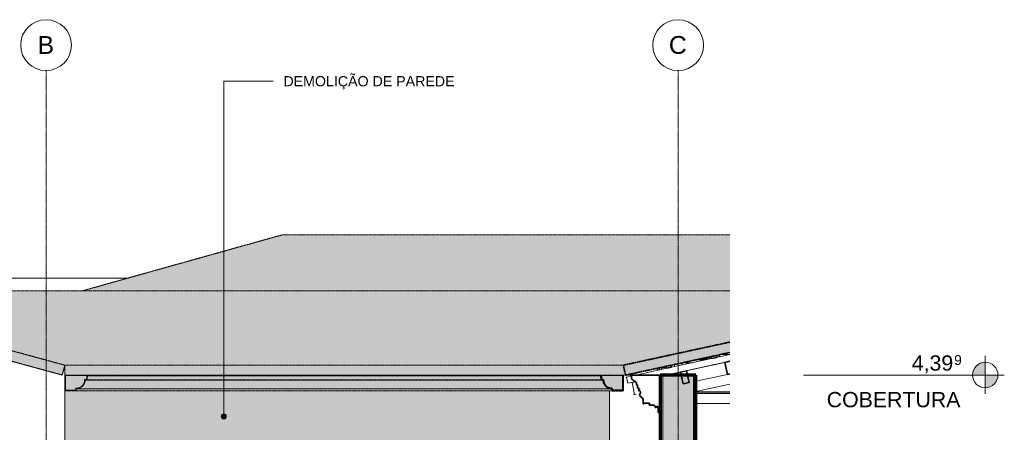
# Model space of a CAD drawing. Header units: millimetres. Extents: x -3164 to 46429, y -1932 to 8822.
# Tile 108 of 256: x 5649 to 15339, y 4766 to 8822. Entities that reach past the tile are written whole.
import ezdxf

# ---------------------------------------------------------------- set-up
doc = ezdxf.new("R2010")
doc.units = ezdxf.units.MM
doc.linetypes.add('_Tracejado médio', pattern=[4, 3, -1])
doc.linetypes.add('_Traço - ponto', pattern=[16, 12, -2, 0, -2])
for name, color, linetype, lineweight in [('A-FLOR-LEVL', 51, 'Continuous', 9), ('A-GENM', 13, 'Continuous', 18), ('A-GLAZ-CWMG', 51, 'Continuous', 18), ('A-ROOF', 132, 'Continuous', 25), ('A-ROOF-MCUT', 132, 'Continuous', 70), ('A-ROOF-OTLN', 132, 'Continuous', 25), ('A-ROOF-PATT', 132, 'Continuous', 25), ('A-WALL', 113, 'Continuous', 18), ('A-WALL-PATT', 111, 'Continuous', 70), ('G-ANNO-TEXT', 231, 'Continuous', 9), ('S-GRID', 1, 'Continuous', 9), ('S-GRID-IDEN', 1, 'Continuous', 9)]:
    doc.layers.add(name, color=color, linetype=linetype, lineweight=lineweight)
doc.styles.add('Arial', font='arial.ttf', dxfattribs={"height": 150})
doc.styles.add('Arial_1', font='arial.ttf', dxfattribs={"height": 97.483633})
doc.styles.add('Arial_2', font='arial.ttf', dxfattribs={"height": 175})
doc.styles.add('Arial_3', font='arial.ttf', dxfattribs={"height": 100})

# ---------------------------------------------------------------- blocks, each defined once
blk = doc.blocks.new('Rectangular Mullion - 6x12 cm-3934010-ELEVAÇÃO 5 - MANTER _ DEMOLIR')
at = {"layer": 'A-GLAZ-CWMG'}
blk.add_line((12493.9, 5432), (12484.3, 5432), dxfattribs=at)
blk = doc.blocks.new('Rectangular Mullion - 6x12 cm-3933961-ELEVAÇÃO 5 - MANTER _ DEMOLIR')
at = {"layer": 'A-GLAZ-CWMG'}
blk.add_line((12394.7, 5477), (12300.4, 5477), dxfattribs=at)
blk = doc.blocks.new('Rectangular Mullion - 2x5 cm-4253626-ELEVAÇÃO 5 - MANTER _ DEMOLIR')
at = {"layer": 'A-GLAZ-CWMG'}
for p, q in [((12013.6, 5403.5), (11966.4, 5403.5)), ((12051.4, 5422.9), (12050.8, 5422.9))]:
    blk.add_line(p, q, dxfattribs=at)
blk = doc.blocks.new('Rectangular Mullion - 2x5 cm-4253631-ELEVAÇÃO 5 - MANTER _ DEMOLIR')
at = {"layer": 'A-GLAZ-CWMG'}
blk.add_line((12638.4, 5531.4), (12551.5, 5531.4), dxfattribs=at)
blk = doc.blocks.new('Rectangular Mullion - 2x5 cm-4253633-ELEVAÇÃO 5 - MANTER _ DEMOLIR')
at = {"layer": 'A-GLAZ-CWMG', "lineweight": 35}
for p, q in [((12060.1, 5424.8), (12011.3, 5414.2)), ((12011.3, 5414.2), (12015.5, 5394.7)), ((12015.5, 5394.7), (12064.4, 5405.3)), ((12064.4, 5405.3), (12060.1, 5424.8))]:
    blk.add_line(p, q, dxfattribs=at)
blk = doc.blocks.new('Rectangular Mullion - 2x5 cm-4253637-ELEVAÇÃO 5 - MANTER _ DEMOLIR')
at = {"layer": 'A-GLAZ-CWMG'}
for p, q in [((12537.2, 5528.3), (12536.5, 5528.3)), ((12537.2, 5528.3), (12537.2, 5508.8)), ((12537.2, 5508.8), (12505.6, 5508.8))]:
    blk.add_line(p, q, dxfattribs=at)
blk = doc.blocks.new('Rectangular Mullion - 2x5 cm-4253677-ELEVAÇÃO 5 - MANTER _ DEMOLIR')
at = {"layer": 'A-GLAZ-CWMG', "lineweight": 35}
for p, q in [((12502.9, 5520.9), (12454.1, 5510.3)), ((12454.1, 5510.3), (12458.3, 5490.8)), ((12458.3, 5490.8), (12507.2, 5501.4)), ((12507.2, 5501.4), (12502.9, 5520.9))]:
    blk.add_line(p, q, dxfattribs=at)
blk = doc.blocks.new('Rectangular Mullion - 2x5 cm-4253688-ELEVAÇÃO 5 - MANTER _ DEMOLIR')
at = {"layer": 'A-GLAZ-CWMG'}
for p, q in [((12328.1, 5483.1), (12419, 5483.1)), ((12419, 5493.4), (12375.5, 5493.4)), ((12419, 5502.8), (12419, 5493.4)), ((12419, 5493.4), (12419, 5483.1))]:
    blk.add_line(p, q, dxfattribs=at)
blk = doc.blocks.new('Rectangular Mullion - 6x12 cm-3934020-ELEVAÇÃO 5 - MANTER _ DEMOLIR')
at = {"layer": 'A-GLAZ-CWMG'}
for p, q in [((12638.4, 5164.7), (12303.5, 5164.7)), ((12303.5, 5149.1), (12638.4, 5149.1))]:
    blk.add_line(p, q, dxfattribs=at)
blk = doc.blocks.new('Rectangular Mullion - 4x6_3-3931221-ELEVAÇÃO 5 - MANTER _ DEMOLIR')
at = {"layer": 'A-GLAZ-CWMG'}
for p, q in [((11926.4, 5396), (11926.4, 5380.7)), ((11926.4, 5380.7), (11926.4, 5375.4)), ((11946.4, 5380.7), (11926.4, 5380.7)), ((11946.4, 5380.7), (11946.4, 5400.3)), ((11950.9, 5380.7), (11946.4, 5380.7)), ((11966.4, 5384.1), (11966.4, 5403.5))]:
    blk.add_line(p, q, dxfattribs=at)
blk = doc.blocks.new('Rectangular Mullion - 4x6_3-3931223-ELEVAÇÃO 5 - MANTER _ DEMOLIR')
at = {"layer": 'A-GLAZ-CWMG'}
for p, q in [((12429.7, 5505.2), (12429.7, 5489.9)), ((12429.7, 5489.9), (12429.7, 5484.6)), ((12449.7, 5489.9), (12429.7, 5489.9)), ((12449.7, 5489.9), (12449.7, 5508.9)), ((12454.2, 5489.9), (12449.7, 5489.9)), ((12468.3, 5428.5), (12469.7, 5428.5))]:
    blk.add_line(p, q, dxfattribs=at)
blk = doc.blocks.new('Rectangular Mullion - 4x6_3-3931011-ELEVAÇÃO 5 - MANTER _ DEMOLIR')
at = {"layer": 'A-GLAZ-CWMG'}
for p, q in [((12507.2, 5501.4), (12638.4, 5529.8)), ((12008.4, 5328.7), (12638.4, 5465.4)), ((12064.4, 5405.3), (12458.3, 5490.8)), ((11711.3, 5328.7), (12015.5, 5394.7)), ((11621.6, 5309.2), (11669.7, 5319.7)), ((11634.9, 5247.7), (11621.6, 5309.2)), ((11634.9, 5247.7), (11704.7, 5262.8))]:
    blk.add_line(p, q, dxfattribs=at)
blk = doc.blocks.new('Rectangular Mullion - 6x12 cm-4090283-ELEVAÇÃO 5 - MANTER _ DEMOLIR')
at = {"layer": 'A-GLAZ-CWMG', "lineweight": 35}
for p, q in [((12638.4, 5463.3), (12588.1, 5452.4)), ((12588.1, 5452.4), (12613.6, 5335.1)), ((12613.6, 5335.1), (12638.4, 5340.5))]:
    blk.add_line(p, q, dxfattribs=at)
blk = doc.blocks.new('Rectangular Mullion - 6x12 cm 2-4082025-ELEVAÇÃO 5 - MANTER _ DEMOLIR')
at = {"layer": 'A-GLAZ-CWMG'}
for p, q in [((12153.3, 5358.1), (12017.9, 5328.7)), ((12222.3, 5373.1), (12211.9, 5370.8)), ((11675.1, 5254.3), (11660.1, 5251.1)), ((11692.7, 5258.2), (11675.1, 5254.3)), ((11700.5, 5137), (11675.1, 5254.3)), ((11685.5, 5133.8), (11700.5, 5137)), ((11718.2, 5140.9), (11700.5, 5137))]:
    blk.add_line(p, q, dxfattribs=at)
blk = doc.blocks.new('Rectangular Mullion - 6x12 cm-4252338-ELEVAÇÃO 5 - MANTER _ DEMOLIR')
at = {"layer": 'A-GLAZ-CWMG'}
for p, q in [((11926.4, 5389.7), (11897.4, 5389.7)), ((12013.7, 5403.1), (11966.4, 5403.1)), ((11992.3, 5389.7), (11966.4, 5389.7)), ((12299, 5389.7), (12289.4, 5389.7)), ((12310.9, 5394.3), (12310.9, 5392.3))]:
    blk.add_line(p, q, dxfattribs=at)
blk = doc.blocks.new('Rectangular Mullion - 6x12 cm-4252792-ELEVAÇÃO 5 - MANTER _ DEMOLIR')
at = {"layer": 'A-GLAZ-CWMG'}
for p, q in [((12175.9, 5450.1), (12270.8, 5450.1)), ((12477.3, 5428.4), (12477.3, 5430.4))]:
    blk.add_line(p, q, dxfattribs=at)
blk = doc.blocks.new('tesoura6 - tesoura-4029236-ELEVAÇÃO 5 - MANTER _ DEMOLIR')
at = {"layer": 'A-GENM'}
for p, q in [((12093.5, 5411.6), (12093.5, 5432.2)), ((12163.5, 5447.4), (12163.5, 5426.8))]:
    blk.add_line(p, q, dxfattribs=at)
blk = doc.blocks.new('Rectangular Mullion - 6x12 cm 2-4082030-ELEVAÇÃO 5 - MANTER _ DEMOLIR')
at = {"layer": 'A-GLAZ-CWMG'}
blk.add_line((12588.1, 5452.4), (12222.3, 5373.1), dxfattribs=at)
blk = doc.blocks.new('Rectangular Mullion - 6x12 cm-4082021-ELEVAÇÃO 5 - MANTER _ DEMOLIR')
at = {"layer": 'A-GLAZ-CWMG', "lineweight": 35}
for p, q in [((12211.9, 5370.8), (12153.3, 5358.1)), ((12153.3, 5358.1), (12178.7, 5240.8)), ((12237.4, 5253.5), (12211.9, 5370.8)), ((12178.7, 5240.8), (12237.4, 5253.5))]:
    blk.add_line(p, q, dxfattribs=at)
blk = doc.blocks.new('tesoura10 - tesoura-4089500-ELEVAÇÃO 5 - MANTER _ DEMOLIR')
at = {"layer": 'A-GENM'}
for p, q in [((12613.6, 5335.1), (12303.5, 5267.9)), ((12303.5, 5165.5), (12638.4, 5238.2)), ((12638.4, 5147.8), (12303.5, 5147.8))]:
    blk.add_line(p, q, dxfattribs=at)
blk = doc.blocks.new('ORNAMENTO SUPERIOR - ORNAMENTO SUPERIOR-4323885-ELEVAÇÃO 5 - MANTER _ DEMOLIR')
at = {"layer": 'A-GENM', "lineweight": 35}
for p, q in [((11669.7, 5328.7), (11669.7, 5287.4)), ((11953.8, 5328.7), (11669.7, 5328.7)), ((11669.7, 5287.4), (11679.7, 5287.4)), ((11679.7, 5287.4), (11679.7, 5282.4)), ((11679.7, 5282.4), (11684.7, 5282.4)), ((11684.7, 5282.4), (11684.7, 5277.4)), ((11684.7, 5277.4), (11689.7, 5277.4)), ((11689.7, 5277.4), (11689.7, 5267.4)), ((11689.7, 5267.4), (11704.7, 5267.4)), ((11704.7, 5267.4), (11704.7, 5262.4)), ((11704.7, 5262.4), (11709.7, 5262.4)), ((11709.7, 5262.4), (11709.7, 5257.4)), ((11709.7, 5257.4), (11714.7, 5257.4)), ((11714.7, 5257.4), (11714.7, 5252.4)), ((11714.7, 5252.4), (11719.7, 5252.4)), ((11719.7, 5252.4), (11719.7, 5232.4)), ((11953.8, 4938.7), (11953.8, 5328.7)), ((11719.7, 5232.4), (11729.7, 5232.4)), ((11729.7, 5232.4), (11729.7, 5202.4)), ((11729.7, 5202.4), (11739.7, 5202.4)), ((11749.7, 5187.4), (11736, 5176.7)), ((11739.7, 5202.4), (11739.7, 5192.4)), ((11739.7, 5192.4), (11749.7, 5192.4)), ((11749.7, 5192.4), (11749.7, 5187.4)), ((11755.8, 5116.7), (11765.8, 5116.7)), ((11765.8, 5116.7), (11765.8, 5106.7)), ((11765.8, 5106.7), (11775.8, 5106.7)), ((11775.8, 5106.7), (11775.8, 5096.7)), ((11775.8, 5096.7), (11785.8, 5096.7)), ((11785.8, 5096.7), (11785.8, 5046.7)), ((11785.8, 5046.7), (11795.8, 5046.7)), ((11795.8, 5046.7), (11795.8, 5051.7)), ((11795.8, 5051.7), (11845.8, 5051.7)), ((11849.9, 5031.7), (11895.8, 5031.7)), ((11895.8, 5031.7), (11895.8, 5023.7)), ((11895.8, 5023.7), (11903.8, 5023.7)), ((11903.8, 5023.7), (11903.8, 5008.7)), ((11903.8, 5008.7), (11913.8, 5008.7)), ((11933.8, 5009.1), (11933.8, 4958.7)), ((11933.8, 4958.7), (11943.8, 4958.7)), ((11943.8, 4958.7), (11943.8, 4938.7)), ((11943.8, 4938.7), (11953.8, 4938.7))]:
    blk.add_line(p, q, dxfattribs=at)
for centre, radius, start, end in [((11740.8, 5158.3), 19, 325.45968, 104.54032), ((11772.7, 5131.7), 22.6, 135.85966, 221.76644), ((11849.9, 5037.5), 5.84, 134.54044, 270), ((11840.3, 5046.7), 7.42, 317.64224, 42.35776), ((11923.8, 5009.1), 10, 0, 182.82271)]:
    blk.add_arc(centre, radius, start, end, dxfattribs=at)
blk = doc.blocks.new('Level - M_Level Head ABNT-2835562-ELEVAÇÃO 5 - MANTER _ DEMOLIR')
at = {"layer": 'A-FLOR-LEVL'}
h = blk.add_hatch(color=256, dxfattribs=at)
edge = h.paths.add_edge_path(flags=0)
edge.add_line((15151, 1030), (15026, 1030))
edge.add_arc((15151, 1030), 125, 90, 180, ccw=False)
edge.add_line((15151, 1155), (15151, 1030))
h = blk.add_hatch(color=256, dxfattribs=at)
edge = h.paths.add_edge_path(flags=0)
edge.add_arc((15151, 1030), 125, -90, 0, ccw=False)
edge.add_line((15151, 905), (15151, 1030))
edge.add_line((15151, 1030), (15276, 1030))
for p, q in [((15151, 1219.5), (15151, 844)), ((15151, 1030), (15151, 1155)), ((14957.8, 1030), (15338.6, 1030)), ((15026, 1030), (15151, 1030)), ((15276, 1030), (15151, 1030)), ((15151, 1030), (15151, 905))]:
    blk.add_line(p, q, dxfattribs=at)
blk.add_circle((15151, 1030), 125, dxfattribs=at)
for start, end in [(90, 180), (270, 0)]:
    blk.add_arc((15151, 1030), 125, start, end, dxfattribs=at)
blk = doc.blocks.new('Grid - Head Grid-11506-ELEVAÇÃO 5 - MANTER _ DEMOLIR')
at = {"layer": 'S-GRID-IDEN'}
blk.add_circle((673.5, 8571.9), 250, dxfattribs=at)

msp = doc.modelspace()

# ---------------------------------------------------------------- hatches: boundary and pattern name
at = {"layer": 'A-ROOF'}
for points in [[(6067.3, 5328.7), (6093.5, 5425.2), (3262, 6193.9), (433.6, 5426.5), (459.8, 5330), (3262, 6090.3), (6064.8, 5329.4)], [(9058.2, 5328.7), (11610.5, 5328.7), (11589.5, 5425.2), (6093.5, 5425.2), (6093.5, 5328.7), (8934.7, 5328.7)]]:
    msp.add_hatch(color=254, dxfattribs=at).paths.add_polyline_path(points, flags=0)
at = {"layer": 'A-ROOF-OTLN'}
for points in [[(6095.2, 5173.8), (6203.4, 5173.8), (6206.9, 5193.5), (6229, 5196.4), (6249.7, 5205), (6267.4, 5218.5), (6281, 5236.3), (6289.5, 5256.9), (6292.5, 5279), (6312, 5282.5), (6315.5, 5322.2), (6310.5, 5322.6), (6307.4, 5286.7), (6287.4, 5283.2), (6286.1, 5264), (6280.2, 5245.7), (6270.2, 5229.3), (6256.7, 5215.7), (6240.2, 5205.7), (6221.9, 5199.9), (6202.7, 5198.6), (6199.2, 5178.8), (6099.9, 5178.8), (6099.9, 5322.7), (6094.9, 5322.7), (6094.9, 5173.8)], [(9119.9, 5193.5), (11476.1, 5193.5), (11453.6, 5196.6), (11433.3, 5205), (11429.3, 5208.1), (11425.8, 5209.8), (11422, 5213.6), (11415.6, 5218.5), (11410.5, 5225.2), (11406.9, 5228.7), (11403.8, 5233.9), (11402, 5236.3), (11393.5, 5256.9), (11390.5, 5279), (6292.5, 5279), (6289.5, 5256.9), (6280.4, 5235.5), (6267.4, 5218.5), (6249.7, 5205), (6229, 5196.4), (6206.9, 5193.5), (9058.2, 5193.5)], [(6292.5, 5279), (11390.5, 5279), (11371, 5282.5), (6312, 5282.5), (6307.4, 5281.6)], [(6315.5, 5282.5), (11371, 5282.5), (11367.5, 5322.2), (6315.5, 5322.2), (6312, 5282.5)], [(11367.5, 5322.2), (11367.4, 5322.6), (11280.4, 5322.2)], [(7329.8, 5173.8), (11479.6, 5173.8), (11476.1, 5193.5), (6206.9, 5193.5), (6203.4, 5173.8), (7206.3, 5173.8)]]:
    msp.add_hatch(color=254, dxfattribs=at).paths.add_polyline_path(points, flags=0)
h = msp.add_hatch(color=254, dxfattribs=at)
h.paths.add_polyline_path([(6199.2, 5178.8), (6202.7, 5198.6), (6221.9, 5199.9), (6240.2, 5205.7), (6256.7, 5215.7), (6270.2, 5229.3), (6280.4, 5246.2), (6286.2, 5266.4), (6287.4, 5283.2), (6307.4, 5286.7), (6310.5, 5322.6), (11372.5, 5322.2), (11375.6, 5286.7), (11395.6, 5283.2), (11398.8, 5256.5), (11410.5, 5232.4), (11429.4, 5213.4), (11454, 5201.7), (11480.3, 5198.6), (11483.8, 5178.8), (11583.1, 5178.8), (11583.1, 5322.7), (6099.9, 5322.7), (6099.9, 5178.8), (6156.9, 5178.8)], flags=0)
h.paths.add_polyline_path([(11476.1, 5193.5), (11453.6, 5196.6), (11454, 5196.4), (11465.6, 5194.9)], flags=0)
h.paths.add_polyline_path([(11444.4, 5200.4), (11429.4, 5207.9), (11433.3, 5205), (11436.9, 5203.5)], flags=0)
h.paths.add_polyline_path([(11422, 5213.6), (11410.7, 5224.9), (11415.6, 5218.5)], flags=0)
h.paths.add_polyline_path([(11405.1, 5232.2), (11397.4, 5247.3), (11402, 5236.3), (11405, 5232.4)], flags=0)
h.paths.add_polyline_path([(11394.4, 5254.6), (11392.2, 5266.4), (11393.6, 5256.5)], flags=0)
at = {"layer": 'A-ROOF-PATT'}
for points in [[(12638.4, 6157.8), (12638.4, 6708.1), (8237.3, 6708.1), (6271.9, 6157.8), (12234.7, 6157.8)], [(9181.6, 5425.2), (11589.5, 5425.2), (12638.4, 5652.8), (12638.4, 6157.8), (3395.3, 6157.8), (6093.5, 5425.2), (8687.8, 5425.2)], [(12176.5, 5450.1), (12176.6, 5450.1), (12175.9, 5450.1)]]:
    msp.add_hatch(color=254, dxfattribs=at).paths.add_polyline_path(points, flags=0)
at = {"layer": 'A-ROOF-PATT', "lineweight": 18}
for points in [[(11616.3, 5328.7), (12638.4, 5550.4), (12638.4, 5652.8), (11589.5, 5425.2), (11610.5, 5328.7)], [(11527.3, 5173.8), (11588.1, 5173.8), (11588.1, 5322.7), (11583.1, 5322.7), (11583.1, 5178.8), (11483.8, 5178.8), (11480.3, 5198.6), (11453.6, 5201.7), (11429.4, 5213.4), (11410.5, 5232.4), (11398.8, 5256.5), (11395.6, 5283.2), (11375.6, 5286.7), (11372.5, 5322.6), (11367.5, 5322.2), (11371, 5282.5), (11390.5, 5279), (11394.7, 5252.6), (11406.9, 5228.7), (11425.8, 5209.8), (11449.7, 5197.7), (11476.1, 5193.5), (11479.6, 5173.8)]]:
    msp.add_hatch(color=21, dxfattribs=at).paths.add_polyline_path(points, flags=0)
at = {"layer": 'A-WALL'}
h = msp.add_hatch(color=41, dxfattribs=at)
h.paths.add_polyline_path([(6128.5, 1280), (10823.5, 1280), (10823.5, 1950), (11453.5, 1950), (11453.5, 5173.8), (6094.9, 5173.8), (6094.9, 5322.7), (11453.5, 5322.7), (11453.5, 5328.7), (6093.5, 5328.7), (6093.5, 1280)], flags=0)
h.paths.add_polyline_path([(8488.2, 1820), (8488.2, 3630), (9688.2, 3630), (9688.2, 1820), (8687.8, 1820)], flags=0)
h.paths.add_polyline_path([(7881.1, 2680), (7856.1, 2680), (7856.1, 2780), (7086.1, 2780), (7086.1, 2680), (7061.1, 2680), (7061.1, 2780), (7036.1, 2780), (7036.1, 3435), (7906.1, 3435), (7906.1, 2780), (7881.1, 2780), (7881.1, 2708.7)], flags=0)
at = {"layer": 'A-WALL-PATT'}
msp.add_hatch(color=256, dxfattribs=at).paths.add_polyline_path([(11978.5, -140), (12278.5, -140), (12278.5, 5328.7), (11978.5, 5328.7), (11978.5, 544.7)], flags=0)
at = {"layer": 'G-ANNO-TEXT'}
h = msp.add_hatch(color=7, dxfattribs=at)
edge = h.paths.add_edge_path(flags=0)
edge.add_arc((7657.2, 4922.4), 25, 0, 360)

# ---------------------------------------------------------------- linework, layer by layer
at = {"layer": 'A-FLOR-LEVL'}
msp.add_line((15151, 5328.7), (13363.7, 5328.7), dxfattribs=at)
at = {"layer": 'A-ROOF', "color": 30, "linetype": '_Tracejado médio', "lineweight": 18}
for p, q in [((8237.3, 6708.1), (6271.9, 6157.8)), ((12638.4, 6708.1), (8237.3, 6708.1)), ((3262, 6193.9), (6093.5, 5425.2)), ((3395.3, 6157.8), (12638.4, 6157.8)), ((6067.3, 5328.7), (3262, 6090.3)), ((12537.2, 5528.3), (12638.4, 5550.3)), ((12176.6, 5450.1), (12328.8, 5483.1)), ((12419, 5502.7), (12429.7, 5505)), ((6067.3, 5328.7), (6093.5, 5425.2)), ((6093.5, 5425.2), (11589.5, 5425.2))]:
    msp.add_line(p, q, dxfattribs=at)
at = {"layer": 'A-ROOF', "color": 40, "linetype": '_Tracejado médio', "lineweight": 35}
for p, q in [((12638.4, 5652.8), (11589.5, 5425.2)), ((11616.3, 5328.7), (12638.4, 5550.4)), ((11589.5, 5425.2), (11610.5, 5328.7)), ((11610.5, 5328.7), (11616.3, 5328.7))]:
    msp.add_line(p, q, dxfattribs=at)
at = {"layer": 'A-ROOF-MCUT', "color": 40, "linetype": '_Tracejado médio', "lineweight": 35}
for p, q in [((11372.5, 5322.6), (11367.5, 5322.2)), ((11367.5, 5322.2), (11371, 5282.5)), ((11371, 5282.5), (11390.5, 5279)), ((11375.6, 5286.7), (11372.5, 5322.6)), ((11395.6, 5283.2), (11375.6, 5286.7)), ((11588.1, 5322.7), (11583.1, 5322.7)), ((11583.1, 5322.7), (11583.1, 5178.8)), ((11588.1, 5173.8), (11588.1, 5322.7)), ((11476.1, 5193.5), (11479.6, 5173.8)), ((11479.6, 5173.8), (11588.1, 5173.8)), ((11483.8, 5178.8), (11480.3, 5198.6)), ((11583.1, 5178.8), (11483.8, 5178.8))]:
    msp.add_line(p, q, dxfattribs=at)
for radius, start, end in [(85.6, 180.03604, 270), (80.6, 177.06706, 272.97092)]:
    msp.add_arc((11476.1, 5279.1), radius, start, end, dxfattribs=at)
at = {"layer": 'A-ROOF-OTLN', "color": 30, "linetype": '_Tracejado médio', "lineweight": 18}
for p, q in [((6094.9, 5322.7), (6094.9, 5173.8)), ((11583.1, 5322.7), (6094.9, 5322.7)), ((6099.9, 5178.8), (6099.9, 5322.7)), ((6307.4, 5286.7), (6287.4, 5283.2)), ((6292.5, 5279), (6312, 5282.5)), ((11390.5, 5279), (6292.5, 5279)), ((6310.5, 5322.6), (6307.4, 5286.7)), ((6315.5, 5322.2), (6310.5, 5322.6)), ((11372.5, 5322.6), (6310.5, 5322.6)), ((6312, 5282.5), (6315.5, 5322.2)), ((11371, 5282.5), (6312, 5282.5)), ((11367.5, 5322.2), (6315.5, 5322.2)), ((11479.6, 5173.8), (6094.9, 5173.8)), ((6199.2, 5178.8), (6099.9, 5178.8)), ((6202.7, 5198.6), (6199.2, 5178.8)), ((6203.4, 5173.8), (6206.9, 5193.5)), ((6206.9, 5193.5), (11476.1, 5193.5)), ((11476.1, 5193.5), (6206.9, 5193.5))]:
    msp.add_line(p, q, dxfattribs=at)
for radius, start, end in [(80.6, 267.02908, 2.93294), (85.6, 270, 359.96396)]:
    msp.add_arc((6206.9, 5279.1), radius, start, end, dxfattribs=at)
for points, knots in [([(11394.1, 5254.5), (11393.9, 5255.3), (11391.6, 5263.3), (11390.6, 5271.6), (11390.5, 5279)], [0.8146446, 0.8146446, 0.8146446, 0.8146446, 0.8333333, 1, 1, 1, 1]), ([(11404.7, 5231.9), (11403.8, 5233.3), (11400.9, 5237.9), (11398.5, 5243.1), (11396.9, 5246.8), (11396.8, 5247)], [0.6283356, 0.6283356, 0.6283356, 0.6283356, 0.6666667, 0.75, 0.7556978, 0.7556978, 0.7556978, 0.7556978]), ([(11421.6, 5213.1), (11421, 5213.6), (11418.9, 5215.4), (11415.6, 5218.5), (11412.5, 5221.8), (11410.7, 5223.9), (11410.2, 5224.5)], [0.4397803, 0.4397803, 0.4397803, 0.4397803, 0.4583333, 0.5, 0.5416667, 0.5602197, 0.5602197, 0.5602197, 0.5602197]), ([(11428.2, 5214.3), (11429.5, 5213.3), (11431, 5212.3), (11432.5, 5211.3), (11432.6, 5211.2)], [0.58871609, 0.58871609, 0.58871609, 0.58871609, 0.625, 0.62844055, 0.62844055, 0.62844055, 0.62844055]), ([(11444.1, 5199.7), (11443.9, 5199.8), (11441.9, 5200.6), (11438.2, 5202.3), (11433.4, 5204.8), (11430.4, 5206.7), (11429, 5207.7)], [0.2443022, 0.2443022, 0.2443022, 0.2443022, 0.25, 0.2916667, 0.3333333, 0.3716644, 0.3716644, 0.3716644, 0.3716644]), ([(11450, 5202.9), (11450.6, 5202.6), (11452.7, 5201.9), (11454.9, 5201.4), (11456.4, 5201)], [0.77162511, 0.77162511, 0.77162511, 0.77162511, 0.78571429, 0.82122351, 0.82122351, 0.82122351, 0.82122351]), ([(11476.1, 5193.5), (11472.3, 5193.5), (11464.8, 5194), (11456.7, 5195.6), (11452.4, 5196.9), (11451.6, 5197.1)], [0, 0, 0, 0, 0.0833333, 0.1666667, 0.1853554, 0.1853554, 0.1853554, 0.1853554])]:
    msp.add_open_spline(points, degree=3, knots=knots, dxfattribs=at)
for points in [[(11398, 5259.3), (11398.5, 5257.1), (11399.2, 5255), (11399.9, 5252.9)], [(11408.3, 5235.5), (11409.3, 5234), (11410.3, 5232.6), (11411.3, 5231.1)]]:
    msp.add_open_spline(points, degree=3, dxfattribs=at)
at = {"layer": 'A-WALL'}
for p, q in [((6706.2, 6279.4), (3440, 6279.4)), ((6067.3, 5328.7), (3262, 6090.3)), ((6093.5, 5425.2), (6067.3, 5328.7)), ((6093.5, 1280), (6093.5, 5425.2)), ((11453.5, 5328.7), (11453.5, 5322.7)), ((11669.7, 5328.7), (11616.3, 5328.7)), ((11956, -140), (11956, 5328.7)), ((11978.5, -140), (11978.5, 5328.7)), ((12278.5, -140), (12278.5, 5328.7)), ((12301, -140), (12301, 5328.7)), ((11453.5, 5173.8), (11453.5, 1950)), ((12638.4, 5048.7), (12303.5, 5048.7))]:
    msp.add_line(p, q, dxfattribs=at)
at = {"layer": 'A-WALL', "color": 30, "linetype": '_Tracejado médio'}
for p, q in [((11610.5, 5328.7), (6093.5, 5328.7)), ((11453.5, 5322.7), (11453.5, 5328.7)), ((11453.5, 1950), (11453.5, 5173.8))]:
    msp.add_line(p, q, dxfattribs=at)
at = {"layer": 'A-WALL', "lineweight": 70}
for p, q in [((12303.5, 5328.7), (11953.5, 5328.7)), ((11953.5, 5328.7), (11953.5, 0)), ((12303.5, 870), (12303.5, 5328.7))]:
    msp.add_line(p, q, dxfattribs=at)
at = {"layer": 'G-ANNO-TEXT', "color": 7}
for p, q in [((7657.2, 8217.3), (8142.5, 8217.3)), ((7657.2, 4922.4), (7657.2, 8217.3))]:
    msp.add_line(p, q, dxfattribs=at)
msp.add_circle((7657.2, 4922.4), 25, dxfattribs=at)
at = {"layer": 'S-GRID', "linetype": '_Traço - ponto'}
for p, q in [((5908.5, -1741.7), (5908.5, 8321.9)), ((12128.5, -1741.7), (12128.5, 8321.9))]:
    msp.add_line(p, q, dxfattribs=at)

# ---------------------------------------------------------------- block references
at = {"layer": 'A-FLOR-LEVL'}
msp.add_blockref('Level - M_Level Head ABNT-2835562-ELEVAÇÃO 5 - MANTER _ DEMOLIR', (0, 4298.7), dxfattribs=at)
at = {"layer": 'A-GENM'}
for name in ['tesoura6 - tesoura-4029236-ELEVAÇÃO 5 - MANTER _ DEMOLIR', 'tesoura10 - tesoura-4089500-ELEVAÇÃO 5 - MANTER _ DEMOLIR', 'ORNAMENTO SUPERIOR - ORNAMENTO SUPERIOR-4323885-ELEVAÇÃO 5 - MANTER _ DEMOLIR']:
    msp.add_blockref(name, (0, 0), dxfattribs=at)
at = {"layer": 'A-GLAZ-CWMG'}
for name in ['Rectangular Mullion - 4x6_3-3931011-ELEVAÇÃO 5 - MANTER _ DEMOLIR', 'Rectangular Mullion - 2x5 cm-4253637-ELEVAÇÃO 5 - MANTER _ DEMOLIR', 'Rectangular Mullion - 2x5 cm-4253631-ELEVAÇÃO 5 - MANTER _ DEMOLIR', 'Rectangular Mullion - 6x12 cm-4252792-ELEVAÇÃO 5 - MANTER _ DEMOLIR', 'Rectangular Mullion - 6x12 cm 2-4082030-ELEVAÇÃO 5 - MANTER _ DEMOLIR', 'Rectangular Mullion - 6x12 cm-3933961-ELEVAÇÃO 5 - MANTER _ DEMOLIR', 'Rectangular Mullion - 2x5 cm-4253688-ELEVAÇÃO 5 - MANTER _ DEMOLIR', 'Rectangular Mullion - 4x6_3-3931223-ELEVAÇÃO 5 - MANTER _ DEMOLIR', 'Rectangular Mullion - 2x5 cm-4253677-ELEVAÇÃO 5 - MANTER _ DEMOLIR', 'Rectangular Mullion - 6x12 cm-3934010-ELEVAÇÃO 5 - MANTER _ DEMOLIR', 'Rectangular Mullion - 6x12 cm-4090283-ELEVAÇÃO 5 - MANTER _ DEMOLIR', 'Rectangular Mullion - 6x12 cm 2-4082025-ELEVAÇÃO 5 - MANTER _ DEMOLIR', 'Rectangular Mullion - 6x12 cm-4252338-ELEVAÇÃO 5 - MANTER _ DEMOLIR', 'Rectangular Mullion - 4x6_3-3931221-ELEVAÇÃO 5 - MANTER _ DEMOLIR', 'Rectangular Mullion - 2x5 cm-4253626-ELEVAÇÃO 5 - MANTER _ DEMOLIR', 'Rectangular Mullion - 2x5 cm-4253633-ELEVAÇÃO 5 - MANTER _ DEMOLIR', 'Rectangular Mullion - 6x12 cm-4082021-ELEVAÇÃO 5 - MANTER _ DEMOLIR', 'Rectangular Mullion - 6x12 cm-3934020-ELEVAÇÃO 5 - MANTER _ DEMOLIR']:
    msp.add_blockref(name, (0, 0), dxfattribs=at)
at = {"layer": 'S-GRID-IDEN'}
for p in [(5235, 0), (11455, 0)]:
    msp.add_blockref('Grid - Head Grid-11506-ELEVAÇÃO 5 - MANTER _ DEMOLIR', p, dxfattribs=at)

# ---------------------------------------------------------------- texts
at = {"layer": 'A-FLOR-LEVL', "attachment_point": 1}
for s, insert, char_height, width, style in [('4,39', (14428, 5521.9), 150, 505.063, 'Arial'), ('9', (14844.7, 5524.9), 97.5, 96.202, 'Arial_1'), ('COBERTURA', (13591, 5161.9), 150, 1615.4, 'Arial')]:
    msp.add_mtext(s, dxfattribs=dict(at, insert=insert, char_height=char_height, width=width, style=style))
at = {"layer": 'G-ANNO-TEXT', "color": 7, "insert": (8244.1, 8267.3), "char_height": 100, "width": 2080.379, "attachment_point": 1, "style": 'Arial_3'}
msp.add_mtext('DEMOLIÇÃO DE PAREDE', dxfattribs=at)
at = {"layer": 'S-GRID-IDEN', "char_height": 175, "attachment_point": 1, "style": 'Arial_2'}
for s, insert, width in [('B', (5824.2, 8661.2), 200.422), ('C', (12037.4, 8661.2), 216.456)]:
    msp.add_mtext(s, dxfattribs=dict(at, insert=insert, width=width))

doc.saveas('drawing.dxf')
